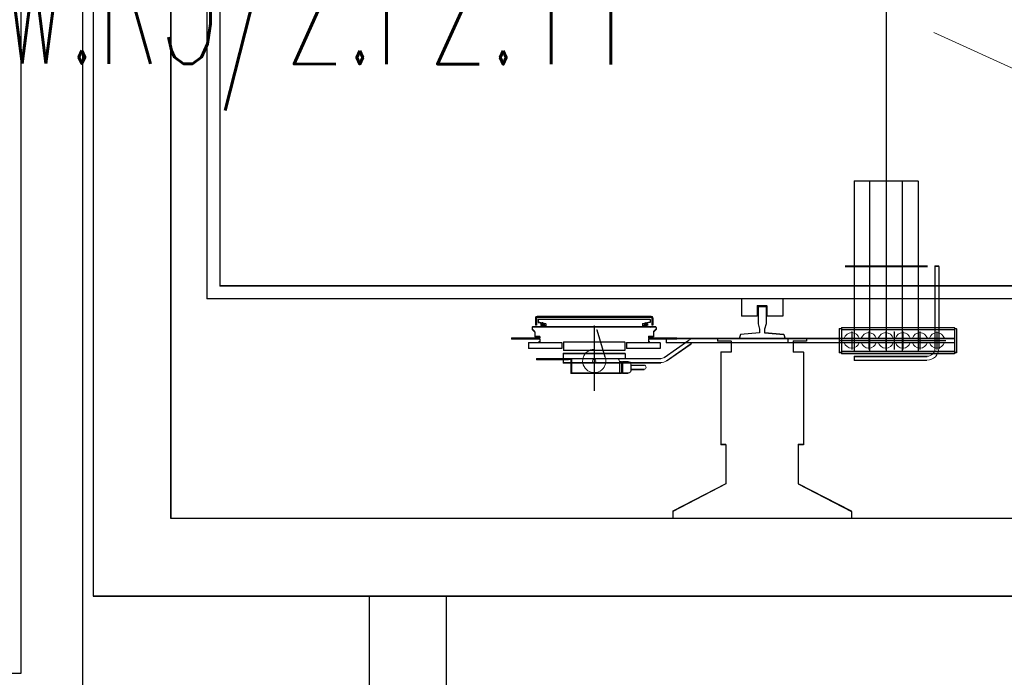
# Model space of a CAD drawing. Header units: millimetres. Extents: x -8642 to 28269, y -6609 to 3701.
# Tile 249 of 256: x 6741 to 6931, y -301 to -174. Entities that reach past the tile are written whole.
import ezdxf

# ---------------------------------------------------------------- set-up
doc = ezdxf.new("R2010")
doc.units = ezdxf.units.MM
doc.header["$LTSCALE"] = 1000
doc.header["$MEASUREMENT"] = 0
doc.linetypes.add('rzut 1 pietra$0$ArchiTECH.PC Solid Line Type', pattern=[0])
doc.linetypes.add('SUFIT_1 PIETRO$0$ArchiTECH.PC Solid Line Type', pattern=[0])
doc.layers.add('_Etap_3_opis', color=7, linetype='Continuous', lineweight=30)
doc.layers.add('IS_ARCH', color=254, linetype='Continuous', lineweight=18)
doc.layers.add('SUFIT_1 PIETRO$0$INWENTARYZACJA', color=254, linetype='Continuous')
doc.styles.add('romans1', font='simplex.shx', dxfattribs={"width": 0.8})

msp = doc.modelspace()

# ---------------------------------------------------------------- linework, layer by layer
at = {"layer": 'IS_ARCH', "linetype": 'rzut 1 pietra$0$ArchiTECH.PC Solid Line Type'}
for p, q in [((6741, -40.51), (6741, -300)), ((6753, -315), (6753, -40.51)), ((6755, -55), (6755, -285)), ((6755, -55), (6755, -285)), ((6770, -270), (6770, -70)), ((6770, -270), (6770, -70)), ((6770, -70), (6770, -270)), ((6770, -70), (6770, -270)), ((6770, -70), (6770, -270)), ((6908.5, -102.3), (6908.5, -237.7)), ((6908.5, -102.3), (6908.5, -237.7)), ((6908.5, -102.3), (6908.5, -237.7)), ((6777, -112.5), (6777, -227.5)), ((6777, -112.5), (6777, -227.5)), ((6777, -112.5), (6777, -227.5)), ((6779.5, -115), (6779.5, -225)), ((6779.5, -115), (6779.5, -225)), ((6779.5, -115), (6779.5, -225)), ((6917.73, -176.01), (7091.96, -255.32)), ((6902.32, -204.73), (6902.32, -237.67)), ((6914.7, -204.73), (6902.32, -204.73)), ((6902.32, -204.73), (6902.32, -237.67)), ((6914.7, -204.73), (6902.32, -204.73)), ((6914.7, -204.73), (6902.32, -204.73)), ((6902.32, -204.73), (6902.32, -237.67)), ((6905.32, -204.73), (6905.32, -237.67)), ((6905.32, -204.73), (6905.32, -237.67)), ((6905.32, -204.73), (6905.32, -237.67)), ((6911.6, -204.73), (6911.6, -237.67)), ((6911.6, -204.73), (6911.6, -237.67)), ((6911.6, -204.73), (6911.6, -237.67)), ((6914.7, -204.73), (6914.7, -237.67)), ((6914.7, -204.73), (6914.7, -237.67)), ((6914.7, -204.73), (6914.7, -237.67)), ((6900.56, -221.2), (6916.54, -221.2)), ((6900.56, -221.2), (6916.54, -221.2)), ((6900.56, -221.2), (6916.54, -221.2)), ((6918.73, -221.2), (6917.97, -221.2)), ((6917.97, -221.2), (6917.97, -237.17)), ((6918.73, -221.2), (6917.97, -221.2)), ((6917.97, -221.2), (6917.97, -237.17)), ((6917.97, -221.2), (6917.97, -237.17)), ((6918.73, -221.2), (6917.97, -221.2)), ((6918.73, -221.2), (6918.73, -237.13)), ((6918.73, -221.2), (6918.73, -237.13)), ((6918.73, -221.2), (6918.73, -237.13)), ((6989.5, -225), (6779.5, -225)), ((6989.5, -225), (6779.5, -225)), ((6989.5, -225), (6779.5, -225)), ((6989.5, -227.5), (6777, -227.5)), ((6989.5, -227.5), (6777, -227.5)), ((6989.5, -227.5), (6777, -227.5)), ((6880.5, -227.5), (6880.5, -230.85)), ((6880.5, -227.5), (6880.5, -230.85)), ((6880.5, -227.5), (6880.5, -230.85)), ((6888.5, -227.5), (6888.5, -230.85)), ((6888.5, -227.5), (6888.5, -230.85)), ((6888.5, -227.5), (6888.5, -230.85)), ((6885.44, -228.85), (6883.56, -228.85)), ((6883.56, -228.85), (6883.56, -230.85)), ((6885.44, -228.85), (6883.56, -228.85)), ((6883.56, -228.85), (6883.56, -230.85)), ((6883.56, -228.85), (6883.56, -230.85)), ((6885.44, -228.85), (6883.56, -228.85)), ((6883.71, -229), (6883.71, -232.34)), ((6885.29, -229), (6883.71, -229)), ((6883.71, -229), (6883.71, -232.34)), ((6885.29, -229), (6883.71, -229)), ((6885.29, -229), (6883.71, -229)), ((6883.71, -229), (6883.71, -232.34)), ((6885.29, -229), (6885.29, -232.34)), ((6885.29, -229), (6885.29, -232.34)), ((6885.29, -229), (6885.29, -232.34)), ((6885.44, -228.85), (6885.44, -230.85)), ((6885.44, -228.85), (6885.44, -230.85)), ((6885.44, -228.85), (6885.44, -230.85)), ((6840.65, -231.19), (6840.65, -232.59)), ((6840.65, -231.19), (6840.65, -232.59)), ((6840.65, -231.19), (6840.65, -232.59)), ((6840.85, -231.19), (6840.85, -232.59)), ((6840.85, -231.19), (6840.85, -232.59)), ((6840.85, -231.19), (6840.85, -232.59)), ((6863.05, -230.89), (6840.95, -230.89)), ((6863.05, -230.89), (6840.95, -230.89)), ((6863.05, -230.89), (6840.95, -230.89)), ((6862.82, -231.09), (6840.95, -231.09)), ((6862.82, -231.09), (6840.95, -231.09)), ((6862.82, -231.09), (6840.95, -231.09)), ((6841.15, -231.49), (6841.15, -232.04)), ((6862.85, -231.49), (6841.15, -231.49)), ((6841.15, -231.49), (6841.15, -232.04)), ((6862.85, -231.49), (6841.15, -231.49)), ((6862.85, -231.49), (6841.15, -231.49)), ((6841.15, -231.49), (6841.15, -232.04)), ((6841.15, -232.04), (6842.65, -232.31)), ((6841.15, -232.04), (6842.65, -232.31)), ((6841.15, -232.04), (6842.65, -232.31)), ((6842.42, -232.49), (6841.58, -232.49)), ((6842.42, -232.49), (6841.58, -232.49)), ((6842.42, -232.49), (6841.58, -232.49)), ((6842, -232.07), (6842, -232.91)), ((6842, -232.07), (6842, -232.91)), ((6842, -232.07), (6842, -232.91)), ((6842.65, -232.31), (6842.65, -232.68)), ((6842.65, -232.31), (6842.65, -232.68)), ((6842.65, -232.31), (6842.65, -232.68)), ((6862.85, -232.04), (6861.35, -232.31)), ((6862.85, -232.04), (6861.35, -232.31)), ((6862.85, -232.04), (6861.35, -232.31)), ((6861.35, -232.31), (6861.35, -232.68)), ((6861.35, -232.31), (6861.35, -232.68)), ((6861.35, -232.31), (6861.35, -232.68)), ((6862.42, -232.49), (6861.58, -232.49)), ((6862.42, -232.49), (6861.58, -232.49)), ((6862.42, -232.49), (6861.58, -232.49)), ((6862, -232.07), (6862, -232.91)), ((6862, -232.07), (6862, -232.91)), ((6862, -232.07), (6862, -232.91)), ((6863.05, -231.09), (6862.82, -231.09)), ((6863.05, -231.09), (6862.82, -231.09)), ((6863.05, -231.09), (6862.82, -231.09)), ((6862.85, -231.49), (6862.85, -232.04)), ((6862.85, -231.49), (6862.85, -232.04)), ((6862.85, -231.49), (6862.85, -232.04)), ((6863.15, -231.19), (6863.15, -232.59)), ((6863.15, -231.19), (6863.15, -232.59)), ((6863.15, -231.19), (6863.15, -232.59)), ((6863.35, -231.19), (6863.35, -232.59)), ((6863.35, -231.19), (6863.35, -232.59)), ((6863.35, -231.19), (6863.35, -232.59)), ((6883.56, -230.85), (6880.5, -230.85)), ((6883.56, -230.85), (6880.5, -230.85)), ((6883.56, -230.85), (6880.5, -230.85)), ((6883.71, -232.34), (6884.02, -233.34)), ((6883.71, -232.34), (6884.02, -233.34)), ((6883.71, -232.34), (6884.02, -233.34)), ((6885.29, -232.34), (6884.97, -233.34)), ((6885.29, -232.34), (6884.97, -233.34)), ((6885.29, -232.34), (6884.97, -233.34)), ((6888.5, -230.85), (6885.44, -230.85)), ((6888.5, -230.85), (6885.44, -230.85)), ((6888.5, -230.85), (6885.44, -230.85)), ((6840.1, -232.94), (6840, -233.04)), ((6840.1, -232.94), (6840, -233.04)), ((6840.1, -232.94), (6840, -233.04)), ((6840, -233.04), (6840, -233.39)), ((6840, -233.04), (6840, -233.39)), ((6840, -233.04), (6840, -233.39)), ((6840, -233.39), (6840.5, -233.89)), ((6840, -233.39), (6840.5, -233.89)), ((6840, -233.39), (6840.5, -233.89)), ((6863.9, -232.94), (6840.1, -232.94)), ((6863.9, -232.94), (6840.1, -232.94)), ((6863.9, -232.94), (6840.1, -232.94)), ((6840.5, -233.89), (6840.5, -234.79)), ((6840.5, -233.89), (6840.5, -234.79)), ((6840.5, -233.89), (6840.5, -234.79)), ((6840.85, -232.59), (6840.65, -232.59)), ((6840.85, -232.59), (6840.65, -232.59)), ((6840.85, -232.59), (6840.65, -232.59)), ((6842.65, -232.68), (6841.15, -232.94)), ((6842.65, -232.68), (6841.15, -232.94)), ((6842.65, -232.68), (6841.15, -232.94)), ((6852, -232.72), (6852, -245.29)), ((6852, -232.72), (6852, -245.29)), ((6852, -232.72), (6852, -245.29)), ((6852.5, -233.49), (6854.06, -238.7)), ((6852.5, -233.49), (6854.06, -238.7)), ((6852.5, -233.49), (6854.06, -238.7)), ((6861.35, -232.68), (6862.85, -232.94)), ((6861.35, -232.68), (6862.85, -232.94)), ((6861.35, -232.68), (6862.85, -232.94)), ((6863.35, -232.59), (6863.15, -232.59)), ((6863.35, -232.59), (6863.15, -232.59)), ((6863.35, -232.59), (6863.15, -232.59)), ((6864, -233.39), (6863.5, -233.89)), ((6864, -233.39), (6863.5, -233.89)), ((6864, -233.39), (6863.5, -233.89)), ((6863.5, -233.89), (6863.5, -234.79)), ((6863.5, -233.89), (6863.5, -234.79)), ((6863.5, -233.89), (6863.5, -234.79)), ((6863.9, -232.94), (6864, -233.04)), ((6863.9, -232.94), (6864, -233.04)), ((6863.9, -232.94), (6864, -233.04)), ((6864, -233.04), (6864, -233.39)), ((6864, -233.04), (6864, -233.39)), ((6864, -233.04), (6864, -233.39)), ((6880.3, -234.41), (6880.05, -235.2)), ((6880.3, -234.41), (6880.05, -235.2)), ((6880.3, -234.41), (6880.05, -235.2)), ((6884.02, -234.09), (6880.3, -234.41)), ((6884.02, -234.09), (6880.3, -234.41)), ((6884.02, -234.09), (6880.3, -234.41)), ((6884.02, -233.34), (6884.02, -234.09)), ((6884.02, -233.34), (6884.02, -234.09)), ((6884.02, -233.34), (6884.02, -234.09)), ((6884.97, -233.34), (6884.97, -234.09)), ((6884.97, -233.34), (6884.97, -234.09)), ((6884.97, -233.34), (6884.97, -234.09)), ((6884.97, -234.09), (6888.7, -234.41)), ((6884.97, -234.09), (6888.7, -234.41)), ((6884.97, -234.09), (6888.7, -234.41)), ((6888.7, -234.41), (6888.95, -235.2)), ((6888.7, -234.41), (6888.95, -235.2)), ((6888.7, -234.41), (6888.95, -235.2)), ((6899.45, -233.3), (6899.45, -237.9)), ((6899.85, -233.3), (6899.45, -233.3)), ((6899.45, -233.3), (6899.45, -237.9)), ((6899.85, -233.3), (6899.45, -233.3)), ((6899.85, -233.3), (6899.45, -233.3)), ((6899.45, -233.3), (6899.45, -237.9)), ((6921.75, -233.1), (6899.85, -233.1)), ((6899.85, -233.1), (6899.85, -236)), ((6921.75, -233.1), (6899.85, -233.1)), ((6899.85, -233.1), (6899.85, -236)), ((6899.85, -233.1), (6899.85, -236)), ((6921.75, -233.1), (6899.85, -233.1)), ((6921.75, -233.5), (6899.85, -233.5)), ((6921.75, -233.5), (6899.85, -233.5)), ((6921.75, -233.5), (6899.85, -233.5)), ((6901.85, -233.89), (6901.85, -237.28)), ((6901.85, -233.89), (6901.85, -237.28)), ((6901.85, -233.89), (6901.85, -237.28)), ((6905.15, -233.89), (6905.15, -237.28)), ((6905.15, -233.89), (6905.15, -237.28)), ((6905.15, -233.89), (6905.15, -237.28)), ((6908.45, -233.89), (6908.45, -237.28)), ((6908.45, -233.89), (6908.45, -237.28)), ((6908.45, -233.89), (6908.45, -237.28)), ((6910.1, -233.89), (6910.1, -237.28)), ((6910.1, -233.89), (6910.1, -237.28)), ((6910.1, -233.89), (6910.1, -237.28)), ((6911.75, -233.89), (6911.75, -237.28)), ((6911.75, -233.89), (6911.75, -237.28)), ((6911.75, -233.89), (6911.75, -237.28)), ((6915.05, -233.89), (6915.05, -237.28)), ((6915.05, -233.89), (6915.05, -237.28)), ((6915.05, -233.89), (6915.05, -237.28)), ((6918.35, -233.89), (6918.35, -237.28)), ((6918.35, -233.89), (6918.35, -237.28)), ((6918.35, -233.89), (6918.35, -237.28)), ((6921.75, -233.1), (6921.75, -238.1)), ((6921.75, -233.1), (6921.75, -238.1)), ((6921.75, -233.1), (6921.75, -238.1)), ((6922.15, -233.3), (6921.75, -233.3)), ((6922.15, -233.3), (6921.75, -233.3)), ((6922.15, -233.3), (6921.75, -233.3)), ((6922.15, -233.3), (6922.15, -237.9)), ((6922.15, -233.3), (6922.15, -237.9)), ((6922.15, -233.3), (6922.15, -237.9)), ((6836, -235.09), (6836, -235.29)), ((6841.5, -235.09), (6836, -235.09)), ((6836, -235.09), (6836, -235.29)), ((6841.5, -235.09), (6836, -235.09)), ((6841.5, -235.09), (6836, -235.09)), ((6836, -235.09), (6836, -235.29)), ((6841.5, -235.29), (6836, -235.29)), ((6841.5, -235.29), (6836, -235.29)), ((6841.5, -235.29), (6836, -235.29)), ((6845.75, -235.99), (6839.25, -235.99)), ((6839.25, -235.99), (6839.25, -237.09)), ((6845.75, -235.99), (6839.25, -235.99)), ((6839.25, -235.99), (6839.25, -237.09)), ((6839.25, -235.99), (6839.25, -237.09)), ((6845.75, -235.99), (6839.25, -235.99)), ((6841.5, -234.79), (6840.5, -234.79)), ((6841.5, -234.79), (6840.5, -234.79)), ((6841.5, -234.79), (6840.5, -234.79)), ((6841.5, -235.84), (6841.3, -235.84)), ((6841.3, -235.84), (6841.3, -235.99)), ((6841.5, -235.84), (6841.3, -235.84)), ((6841.3, -235.84), (6841.3, -235.99)), ((6841.3, -235.84), (6841.3, -235.99)), ((6841.5, -235.84), (6841.3, -235.84)), ((6841.5, -234.79), (6841.5, -235.09)), ((6841.5, -234.79), (6841.5, -235.09)), ((6841.5, -234.79), (6841.5, -235.09)), ((6841.5, -235.29), (6841.5, -235.84)), ((6841.5, -235.29), (6841.5, -235.84)), ((6841.5, -235.29), (6841.5, -235.84)), ((6845.75, -235.99), (6845.75, -237.09)), ((6845.75, -235.99), (6845.75, -237.09)), ((6845.75, -235.99), (6845.75, -237.09)), ((6846.05, -235.86), (6846.05, -237.46)), ((6857.95, -235.86), (6846.05, -235.86)), ((6846.05, -235.86), (6846.05, -237.46)), ((6857.95, -235.86), (6846.05, -235.86)), ((6857.95, -235.86), (6846.05, -235.86)), ((6846.05, -235.86), (6846.05, -237.46)), ((6857.95, -235.86), (6857.95, -237.46)), ((6857.95, -235.86), (6857.95, -237.46)), ((6857.95, -235.86), (6857.95, -237.46)), ((6864.75, -235.99), (6858.25, -235.99)), ((6858.25, -235.99), (6858.25, -237.09)), ((6864.75, -235.99), (6858.25, -235.99)), ((6858.25, -235.99), (6858.25, -237.09)), ((6858.25, -235.99), (6858.25, -237.09)), ((6864.75, -235.99), (6858.25, -235.99)), ((6862.5, -234.79), (6862.5, -235.09)), ((6863.5, -234.79), (6862.5, -234.79)), ((6862.5, -234.79), (6862.5, -235.09)), ((6863.5, -234.79), (6862.5, -234.79)), ((6863.5, -234.79), (6862.5, -234.79)), ((6862.5, -234.79), (6862.5, -235.09)), ((6868, -235.09), (6862.5, -235.09)), ((6868, -235.09), (6862.5, -235.09)), ((6868, -235.09), (6862.5, -235.09)), ((6862.5, -235.29), (6862.5, -235.84)), ((6868, -235.29), (6862.5, -235.29)), ((6862.5, -235.29), (6862.5, -235.84)), ((6868, -235.29), (6862.5, -235.29)), ((6868, -235.29), (6862.5, -235.29)), ((6862.5, -235.29), (6862.5, -235.84)), ((6862.7, -235.84), (6862.5, -235.84)), ((6862.7, -235.84), (6862.5, -235.84)), ((6862.7, -235.84), (6862.5, -235.84)), ((6862.7, -235.84), (6862.7, -235.99)), ((6862.7, -235.84), (6862.7, -235.99)), ((6862.7, -235.84), (6862.7, -235.99)), ((6864.75, -235.99), (6864.75, -237.09)), ((6864.75, -235.99), (6864.75, -237.09)), ((6864.75, -235.99), (6864.75, -237.09)), ((6870.3, -235.56), (6865.56, -238.88)), ((6870.3, -235.56), (6865.56, -238.88)), ((6870.3, -235.56), (6865.56, -238.88)), ((6865.9, -235.2), (6865.9, -236)), ((6921.75, -235.2), (6865.9, -235.2)), ((6865.9, -235.2), (6865.9, -236)), ((6921.75, -235.2), (6865.9, -235.2)), ((6921.75, -235.2), (6865.9, -235.2)), ((6865.9, -235.2), (6865.9, -236)), ((6921.75, -236), (6865.9, -236)), ((6921.75, -236), (6865.9, -236)), ((6921.75, -236), (6865.9, -236)), ((6870.76, -236.22), (6866.02, -239.54)), ((6870.76, -236.22), (6866.02, -239.54)), ((6870.76, -236.22), (6866.02, -239.54)), ((6868, -235.09), (6868, -235.29)), ((6868, -235.09), (6868, -235.29)), ((6868, -235.09), (6868, -235.29)), ((6875.9, -235.2), (6875.9, -235.7)), ((6875.9, -235.2), (6875.9, -235.7)), ((6875.9, -235.2), (6875.9, -235.7)), ((6878.5, -235.7), (6875.9, -235.7)), ((6878.5, -235.7), (6875.9, -235.7)), ((6878.5, -235.7), (6875.9, -235.7)), ((6878.5, -235.7), (6878.5, -237.8)), ((6878.5, -235.7), (6878.5, -237.8)), ((6878.5, -235.7), (6878.5, -237.8)), ((6889.5, -235.2), (6889.5, -236)), ((6889.5, -235.2), (6889.5, -236)), ((6889.5, -235.2), (6889.5, -236)), ((6893.1, -235.7), (6890.5, -235.7)), ((6890.5, -235.7), (6890.5, -237.8)), ((6893.1, -235.7), (6890.5, -235.7)), ((6890.5, -235.7), (6890.5, -237.8)), ((6890.5, -235.7), (6890.5, -237.8)), ((6893.1, -235.7), (6890.5, -235.7)), ((6893.1, -235.2), (6893.1, -235.7)), ((6893.1, -235.2), (6893.1, -235.7)), ((6893.1, -235.2), (6893.1, -235.7)), ((6920.1, -235.6), (6899.64, -235.6)), ((6920.1, -235.6), (6899.64, -235.6)), ((6920.1, -235.6), (6899.64, -235.6)), ((6899.85, -236), (6899.85, -238.1)), ((6899.85, -236), (6899.85, -238.1)), ((6899.85, -236), (6899.85, -238.1)), ((6845.75, -237.09), (6839.25, -237.09)), ((6845.75, -237.09), (6839.25, -237.09)), ((6845.75, -237.09), (6839.25, -237.09)), ((6846, -238.09), (6846, -239.09)), ((6858, -238.09), (6846, -238.09)), ((6846, -238.09), (6846, -239.09)), ((6858, -238.09), (6846, -238.09)), ((6858, -238.09), (6846, -238.09)), ((6846, -238.09), (6846, -239.09)), ((6857.95, -237.46), (6846.05, -237.46)), ((6857.95, -237.46), (6846.05, -237.46)), ((6857.95, -237.46), (6846.05, -237.46)), ((6858, -238.09), (6858, -239.09)), ((6858, -238.09), (6858, -239.09)), ((6858, -238.09), (6858, -239.09)), ((6864.75, -237.09), (6858.25, -237.09)), ((6864.75, -237.09), (6858.25, -237.09)), ((6864.75, -237.09), (6858.25, -237.09)), ((6876.5, -237.8), (6876.5, -255.7)), ((6878.5, -237.8), (6876.5, -237.8)), ((6876.5, -237.8), (6876.5, -255.7)), ((6878.5, -237.8), (6876.5, -237.8)), ((6878.5, -237.8), (6876.5, -237.8)), ((6876.5, -237.8), (6876.5, -255.7)), ((6892.5, -237.8), (6890.5, -237.8)), ((6892.5, -237.8), (6890.5, -237.8)), ((6892.5, -237.8), (6890.5, -237.8)), ((6892.5, -237.8), (6892.5, -255.7)), ((6892.5, -237.8), (6892.5, -255.7)), ((6892.5, -237.8), (6892.5, -255.7)), ((6899.85, -237.9), (6899.45, -237.9)), ((6899.85, -237.9), (6899.45, -237.9)), ((6899.85, -237.9), (6899.45, -237.9)), ((6921.75, -237.7), (6899.85, -237.7)), ((6921.75, -237.7), (6899.85, -237.7)), ((6921.75, -237.7), (6899.85, -237.7)), ((6921.75, -238.1), (6899.85, -238.1)), ((6921.75, -238.1), (6899.85, -238.1)), ((6921.75, -238.1), (6899.85, -238.1)), ((6914.7, -237.67), (6902.32, -237.67)), ((6914.7, -237.67), (6902.32, -237.67)), ((6914.7, -237.67), (6902.32, -237.67)), ((6914.7, -237.67), (6902.32, -237.67)), ((6914.7, -237.67), (6902.32, -237.67)), ((6914.7, -237.67), (6902.32, -237.67)), ((6922.15, -237.9), (6921.75, -237.9)), ((6922.15, -237.9), (6921.75, -237.9)), ((6922.15, -237.9), (6921.75, -237.9)), ((6847.95, -239.09), (6840.85, -239.09)), ((6840.85, -239.09), (6840.85, -239.29)), ((6847.95, -239.09), (6840.85, -239.09)), ((6840.85, -239.09), (6840.85, -239.29)), ((6840.85, -239.09), (6840.85, -239.29)), ((6847.95, -239.09), (6840.85, -239.09)), ((6847, -239.29), (6840.85, -239.29)), ((6847, -239.29), (6840.85, -239.29)), ((6847, -239.29), (6840.85, -239.29)), ((6846, -239.1), (6846, -239.9)), ((6864.87, -239.1), (6846, -239.1)), ((6846, -239.1), (6846, -239.9)), ((6864.87, -239.1), (6846, -239.1)), ((6864.87, -239.1), (6846, -239.1)), ((6846, -239.1), (6846, -239.9)), ((6864.87, -239.9), (6846, -239.9)), ((6864.87, -239.9), (6846, -239.9)), ((6864.87, -239.9), (6846, -239.9)), ((6846.5, -239.09), (6846.5, -239.29)), ((6846.5, -239.09), (6846.5, -239.29)), ((6846.5, -239.09), (6846.5, -239.29)), ((6847, -239.09), (6847, -239.29)), ((6847, -239.09), (6847, -239.29)), ((6847, -239.09), (6847, -239.29)), ((6847.5, -239.19), (6847, -239.19)), ((6847.5, -239.19), (6847, -239.19)), ((6847.5, -239.19), (6847, -239.19)), ((6847.5, -239.19), (6847.5, -241.89)), ((6847.5, -239.19), (6847.5, -241.89)), ((6847.5, -239.19), (6847.5, -241.89)), ((6847.6, -239.09), (6847.6, -241.89)), ((6847.6, -239.09), (6847.6, -241.89)), ((6847.6, -239.09), (6847.6, -241.89)), ((6858, -239.09), (6854.19, -239.09)), ((6858, -239.09), (6854.19, -239.09)), ((6858, -239.09), (6854.19, -239.09)), ((6857.3, -239.68), (6856.9, -239.68)), ((6857.3, -239.68), (6856.9, -239.68)), ((6857.3, -239.68), (6856.9, -239.68)), ((6856.9, -239.69), (6856.9, -241.89)), ((6856.9, -239.69), (6856.9, -241.89)), ((6856.9, -239.69), (6856.9, -241.89)), ((6857.3, -239.68), (6857.3, -241.91)), ((6857.3, -239.68), (6857.3, -241.91)), ((6857.3, -239.68), (6857.3, -241.91)), ((6857.5, -239.88), (6857.3, -239.88)), ((6857.5, -239.88), (6857.3, -239.88)), ((6857.5, -239.88), (6857.3, -239.88)), ((6858.6, -239.68), (6857.5, -239.68)), ((6857.5, -239.68), (6857.5, -241.91)), ((6858.6, -239.68), (6857.5, -239.68)), ((6857.5, -239.68), (6857.5, -241.91)), ((6857.5, -239.68), (6857.5, -241.91)), ((6858.6, -239.68), (6857.5, -239.68)), ((6859.1, -240.18), (6859.1, -241.41)), ((6859.1, -240.18), (6859.1, -241.41)), ((6859.1, -240.18), (6859.1, -241.41)), ((6902.32, -238.65), (6902.32, -239.43)), ((6902.32, -238.65), (6902.32, -239.43)), ((6902.32, -238.65), (6902.32, -239.43)), ((6916.47, -238.67), (6902.32, -238.67)), ((6916.47, -238.67), (6902.32, -238.67)), ((6916.47, -238.67), (6902.32, -238.67)), ((6916.43, -239.43), (6902.32, -239.43)), ((6916.43, -239.43), (6902.32, -239.43)), ((6916.43, -239.43), (6902.32, -239.43)), ((6856.9, -241.89), (6847.5, -241.89)), ((6856.9, -241.89), (6847.5, -241.89)), ((6856.9, -241.89), (6847.5, -241.89)), ((6857.3, -241.91), (6856.9, -241.91)), ((6857.3, -241.91), (6856.9, -241.91)), ((6857.3, -241.91), (6856.9, -241.91)), ((6857.5, -241.7), (6857.3, -241.7)), ((6857.5, -241.7), (6857.3, -241.7)), ((6857.5, -241.7), (6857.3, -241.7)), ((6858.6, -241.91), (6857.5, -241.91)), ((6858.6, -241.91), (6857.5, -241.91)), ((6858.6, -241.91), (6857.5, -241.91)), ((6861.64, -240.39), (6859.1, -240.39)), ((6861.64, -240.39), (6859.1, -240.39)), ((6861.64, -240.39), (6859.1, -240.39)), ((6861.64, -241.19), (6859.1, -241.19)), ((6861.64, -241.19), (6859.1, -241.19)), ((6861.64, -241.19), (6859.1, -241.19)), ((6877.5, -255.7), (6876.5, -255.7)), ((6877.5, -255.7), (6876.5, -255.7)), ((6877.5, -255.7), (6876.5, -255.7)), ((6877.5, -255.7), (6877.5, -263.3)), ((6877.5, -255.7), (6877.5, -263.3)), ((6877.5, -255.7), (6877.5, -263.3)), ((6891.5, -255.7), (6891.5, -263.3)), ((6892.5, -255.7), (6891.5, -255.7)), ((6891.5, -255.7), (6891.5, -263.3)), ((6892.5, -255.7), (6891.5, -255.7)), ((6892.5, -255.7), (6891.5, -255.7)), ((6891.5, -255.7), (6891.5, -263.3)), ((6877.5, -263.3), (6867.2, -268.6)), ((6877.5, -263.3), (6867.2, -268.6)), ((6877.5, -263.3), (6867.2, -268.6)), ((6891.5, -263.3), (6901.8, -268.6)), ((6891.5, -263.3), (6901.8, -268.6)), ((6891.5, -263.3), (6901.8, -268.6)), ((6867.2, -268.6), (6867.2, -270)), ((6867.2, -268.6), (6867.2, -270)), ((6867.2, -268.6), (6867.2, -270)), ((6901.8, -268.6), (6901.8, -270)), ((6901.8, -268.6), (6901.8, -270)), ((6901.8, -268.6), (6901.8, -270)), ((7010, -270), (6770, -270)), ((7010, -270), (6770, -270)), ((7010, -270), (6770, -270)), ((7010, -270), (6770, -270)), ((7010, -270), (6770, -270)), ((6901.8, -270), (6867.2, -270)), ((6901.8, -270), (6867.2, -270)), ((6901.8, -270), (6867.2, -270)), ((6755, -285), (7025, -285)), ((6755, -285), (7025, -285)), ((6823.4, -285), (6808.4, -285)), ((6808.4, -285), (6808.4, -315)), ((6823.4, -315), (6823.4, -285)), ((6741, -300), (6640, -300))]:
    msp.add_line(p, q, dxfattribs=at)
for centre, radius in [((6842, -232.49), 0.3), ((6862, -232.49), 0.3), ((6852, -239.59), 0.34)]:
    msp.add_circle(centre, radius, dxfattribs=at)
for centre, radius, start, end in [((6840.95, -231.19), 0.3, 90, 180), ((6840.95, -231.19), 0.3, 90, 180), ((6840.95, -231.19), 0.1, 90, 180), ((6840.95, -231.19), 0.1, 90, 180), ((6863.05, -231.19), 0.3, 0, 90), ((6863.05, -231.19), 0.3, 0, 90), ((6863.05, -231.19), 0.1, 0, 90), ((6863.05, -231.19), 0.1, 0, 90), ((6901.85, -235.6), 1.5, 15.466, 164.534), ((6905.15, -235.6), 1.5, 15.466, 164.534), ((6908.45, -235.6), 1.5, 15.466, 164.534), ((6911.75, -235.6), 1.5, 15.466, 164.534), ((6915.05, -235.6), 1.5, 15.466, 164.534), ((6918.35, -235.6), 1.5, 15.466, 164.534), ((6871.45, -237.2), 2, 90, 125), ((6871.45, -237.2), 1.2, 90, 125), ((6901.85, -235.6), 1.5, 195.466, 344.534), ((6905.15, -235.6), 1.5, 195.466, 344.534), ((6908.45, -235.6), 1.5, 195.466, 344.534), ((6911.75, -235.6), 1.5, 195.466, 344.534), ((6915.05, -235.6), 1.5, 195.466, 344.534), ((6918.35, -235.6), 1.5, 195.466, 344.534), ((6852, -239.59), 2.25, 90, 23.4577), ((6916.43, -237.13), 2.3, 270, 0), ((6916.47, -237.17), 1.5, 270, 0), ((6856.3, -239.69), 0.6, 0, 90), ((6858.6, -240.18), 0.5, 0, 90), ((6864.87, -237.9), 1.2, 270, 305), ((6864.87, -237.9), 2, 270, 305), ((6858.6, -241.41), 0.5, 270, 0), ((6861.64, -240.79), 0.4, 270, 90)]:
    msp.add_arc(centre, radius, start, end, dxfattribs=at)
at = {"layer": 'SUFIT_1 PIETRO$0$INWENTARYZACJA', "linetype": 'SUFIT_1 PIETRO$0$ArchiTECH.PC Solid Line Type'}
for p, q in [((6741, -40.6), (6741, -300.08)), ((6753, -315.08), (6753, -40.6)), ((6755, -55.08), (6755, -285.08)), ((6755, -55.08), (6755, -285.08)), ((6770, -270.08), (6770, -70.08)), ((6770, -270.08), (6770, -70.08)), ((6770, -70.08), (6770, -270.08)), ((6770, -70.08), (6770, -270.08)), ((6770, -70.08), (6770, -270.08)), ((6908.5, -102.38), (6908.5, -237.78)), ((6908.5, -102.38), (6908.5, -237.78)), ((6908.5, -102.38), (6908.5, -237.78)), ((6777, -112.58), (6777, -227.58)), ((6777, -112.58), (6777, -227.58)), ((6777, -112.58), (6777, -227.58)), ((6779.5, -115.08), (6779.5, -225.08)), ((6779.5, -115.08), (6779.5, -225.08)), ((6779.5, -115.08), (6779.5, -225.08)), ((6902.32, -204.81), (6902.32, -237.75)), ((6914.7, -204.81), (6902.32, -204.81)), ((6914.7, -204.81), (6902.32, -204.81)), ((6902.32, -204.81), (6902.32, -237.75)), ((6914.7, -204.81), (6902.32, -204.81)), ((6902.32, -204.81), (6902.32, -237.75)), ((6905.32, -204.81), (6905.32, -237.75)), ((6905.32, -204.81), (6905.32, -237.75)), ((6905.32, -204.81), (6905.32, -237.75)), ((6911.6, -204.81), (6911.6, -237.75)), ((6911.6, -204.81), (6911.6, -237.75)), ((6911.6, -204.81), (6911.6, -237.75)), ((6914.7, -204.81), (6914.7, -237.75)), ((6914.7, -204.81), (6914.7, -237.75)), ((6914.7, -204.81), (6914.7, -237.75)), ((6900.56, -221.28), (6916.54, -221.28)), ((6900.56, -221.28), (6916.54, -221.28)), ((6900.56, -221.28), (6916.54, -221.28)), ((6918.73, -221.28), (6917.97, -221.28)), ((6917.97, -221.28), (6917.97, -237.25)), ((6917.97, -221.28), (6917.97, -237.25)), ((6918.73, -221.28), (6917.97, -221.28)), ((6917.97, -221.28), (6917.97, -237.25)), ((6918.73, -221.28), (6917.97, -221.28)), ((6918.73, -221.28), (6918.73, -237.21)), ((6918.73, -221.28), (6918.73, -237.21)), ((6918.73, -221.28), (6918.73, -237.21)), ((6989.5, -225.08), (6779.5, -225.08)), ((6989.5, -225.08), (6779.5, -225.08)), ((6989.5, -225.08), (6779.5, -225.08)), ((6989.5, -227.58), (6777, -227.58)), ((6989.5, -227.58), (6777, -227.58)), ((6989.5, -227.58), (6777, -227.58)), ((6880.5, -227.58), (6880.5, -230.93)), ((6880.5, -227.58), (6880.5, -230.93)), ((6880.5, -227.58), (6880.5, -230.93)), ((6888.5, -227.58), (6888.5, -230.93)), ((6888.5, -227.58), (6888.5, -230.93)), ((6888.5, -227.58), (6888.5, -230.93)), ((6885.44, -228.93), (6883.56, -228.93)), ((6883.56, -228.93), (6883.56, -230.93)), ((6883.56, -228.93), (6883.56, -230.93)), ((6885.44, -228.93), (6883.56, -228.93)), ((6883.56, -228.93), (6883.56, -230.93)), ((6885.44, -228.93), (6883.56, -228.93)), ((6883.71, -229.08), (6883.71, -232.42)), ((6885.29, -229.08), (6883.71, -229.08)), ((6885.29, -229.08), (6883.71, -229.08)), ((6883.71, -229.08), (6883.71, -232.42)), ((6885.29, -229.08), (6883.71, -229.08)), ((6883.71, -229.08), (6883.71, -232.42)), ((6885.29, -229.08), (6885.29, -232.42)), ((6885.29, -229.08), (6885.29, -232.42)), ((6885.29, -229.08), (6885.29, -232.42)), ((6885.44, -228.93), (6885.44, -230.93)), ((6885.44, -228.93), (6885.44, -230.93)), ((6885.44, -228.93), (6885.44, -230.93)), ((6840.65, -231.28), (6840.65, -232.68)), ((6840.65, -231.28), (6840.65, -232.68)), ((6840.65, -231.28), (6840.65, -232.68)), ((6840.85, -231.28), (6840.85, -232.68)), ((6840.85, -231.28), (6840.85, -232.68)), ((6840.85, -231.28), (6840.85, -232.68)), ((6863.05, -230.98), (6840.95, -230.98)), ((6863.05, -230.98), (6840.95, -230.98)), ((6863.05, -230.98), (6840.95, -230.98)), ((6862.82, -231.18), (6840.95, -231.18)), ((6862.82, -231.18), (6840.95, -231.18)), ((6862.82, -231.18), (6840.95, -231.18)), ((6841.15, -231.58), (6841.15, -232.13)), ((6862.85, -231.58), (6841.15, -231.58)), ((6862.85, -231.58), (6841.15, -231.58)), ((6841.15, -231.58), (6841.15, -232.13)), ((6862.85, -231.58), (6841.15, -231.58)), ((6841.15, -231.58), (6841.15, -232.13)), ((6841.15, -232.13), (6842.65, -232.39)), ((6841.15, -232.13), (6842.65, -232.39)), ((6841.15, -232.13), (6842.65, -232.39)), ((6842, -232.16), (6842, -233)), ((6842, -232.16), (6842, -233)), ((6842, -232.16), (6842, -233)), ((6842.65, -232.39), (6842.65, -232.76)), ((6842.65, -232.39), (6842.65, -232.76)), ((6842.65, -232.39), (6842.65, -232.76)), ((6862.85, -232.13), (6861.35, -232.39)), ((6862.85, -232.13), (6861.35, -232.39)), ((6862.85, -232.13), (6861.35, -232.39)), ((6861.35, -232.39), (6861.35, -232.76)), ((6861.35, -232.39), (6861.35, -232.76)), ((6861.35, -232.39), (6861.35, -232.76)), ((6862, -232.16), (6862, -233)), ((6862, -232.16), (6862, -233)), ((6862, -232.16), (6862, -233)), ((6863.05, -231.18), (6862.82, -231.18)), ((6863.05, -231.18), (6862.82, -231.18)), ((6863.05, -231.18), (6862.82, -231.18)), ((6862.85, -231.58), (6862.85, -232.13)), ((6862.85, -231.58), (6862.85, -232.13)), ((6862.85, -231.58), (6862.85, -232.13)), ((6863.15, -231.28), (6863.15, -232.68)), ((6863.15, -231.28), (6863.15, -232.68)), ((6863.15, -231.28), (6863.15, -232.68)), ((6863.35, -231.28), (6863.35, -232.68)), ((6863.35, -231.28), (6863.35, -232.68)), ((6863.35, -231.28), (6863.35, -232.68)), ((6883.56, -230.93), (6880.5, -230.93)), ((6883.56, -230.93), (6880.5, -230.93)), ((6883.56, -230.93), (6880.5, -230.93)), ((6883.71, -232.42), (6884.02, -233.42)), ((6883.71, -232.42), (6884.02, -233.42)), ((6883.71, -232.42), (6884.02, -233.42)), ((6885.29, -232.42), (6884.97, -233.42)), ((6885.29, -232.42), (6884.97, -233.42)), ((6885.29, -232.42), (6884.97, -233.42)), ((6888.5, -230.93), (6885.44, -230.93)), ((6888.5, -230.93), (6885.44, -230.93)), ((6888.5, -230.93), (6885.44, -230.93)), ((6840.1, -233.03), (6840, -233.13)), ((6840.1, -233.03), (6840, -233.13)), ((6840.1, -233.03), (6840, -233.13)), ((6840, -233.13), (6840, -233.48)), ((6840, -233.13), (6840, -233.48)), ((6840, -233.13), (6840, -233.48)), ((6840, -233.48), (6840.5, -233.98)), ((6840, -233.48), (6840.5, -233.98)), ((6840, -233.48), (6840.5, -233.98)), ((6863.9, -233.03), (6840.1, -233.03)), ((6863.9, -233.03), (6840.1, -233.03)), ((6863.9, -233.03), (6840.1, -233.03)), ((6840.5, -233.98), (6840.5, -234.88)), ((6840.5, -233.98), (6840.5, -234.88)), ((6840.5, -233.98), (6840.5, -234.88)), ((6840.85, -232.68), (6840.65, -232.68)), ((6840.85, -232.68), (6840.65, -232.68)), ((6840.85, -232.68), (6840.65, -232.68)), ((6842.65, -232.76), (6841.15, -233.03)), ((6842.65, -232.76), (6841.15, -233.03)), ((6842.65, -232.76), (6841.15, -233.03)), ((6842.42, -232.58), (6841.58, -232.58)), ((6842.42, -232.58), (6841.58, -232.58)), ((6842.42, -232.58), (6841.58, -232.58)), ((6852, -232.8), (6852, -245.37)), ((6852, -232.8), (6852, -245.37)), ((6852, -232.8), (6852, -245.37)), ((6852.5, -233.58), (6854.06, -238.78)), ((6852.5, -233.58), (6854.06, -238.78)), ((6852.5, -233.58), (6854.06, -238.78)), ((6861.35, -232.76), (6862.85, -233.03)), ((6861.35, -232.76), (6862.85, -233.03)), ((6861.35, -232.76), (6862.85, -233.03)), ((6862.42, -232.58), (6861.58, -232.58)), ((6862.42, -232.58), (6861.58, -232.58)), ((6862.42, -232.58), (6861.58, -232.58)), ((6863.35, -232.68), (6863.15, -232.68)), ((6863.35, -232.68), (6863.15, -232.68)), ((6863.35, -232.68), (6863.15, -232.68)), ((6864, -233.48), (6863.5, -233.98)), ((6864, -233.48), (6863.5, -233.98)), ((6864, -233.48), (6863.5, -233.98)), ((6863.5, -233.98), (6863.5, -234.88)), ((6863.5, -233.98), (6863.5, -234.88)), ((6863.5, -233.98), (6863.5, -234.88)), ((6863.9, -233.03), (6864, -233.13)), ((6863.9, -233.03), (6864, -233.13)), ((6863.9, -233.03), (6864, -233.13)), ((6864, -233.13), (6864, -233.48)), ((6864, -233.13), (6864, -233.48)), ((6864, -233.13), (6864, -233.48)), ((6884.02, -234.17), (6880.3, -234.49)), ((6884.02, -234.17), (6880.3, -234.49)), ((6884.02, -234.17), (6880.3, -234.49)), ((6884.02, -233.42), (6884.02, -234.17)), ((6884.02, -233.42), (6884.02, -234.17)), ((6884.02, -233.42), (6884.02, -234.17)), ((6884.97, -233.42), (6884.97, -234.17)), ((6884.97, -233.42), (6884.97, -234.17)), ((6884.97, -233.42), (6884.97, -234.17)), ((6884.97, -234.17), (6888.7, -234.49)), ((6884.97, -234.17), (6888.7, -234.49)), ((6884.97, -234.17), (6888.7, -234.49)), ((6899.45, -233.38), (6899.45, -237.98)), ((6899.85, -233.38), (6899.45, -233.38)), ((6899.85, -233.38), (6899.45, -233.38)), ((6899.45, -233.38), (6899.45, -237.98)), ((6899.85, -233.38), (6899.45, -233.38)), ((6899.45, -233.38), (6899.45, -237.98)), ((6921.75, -233.18), (6899.85, -233.18)), ((6899.85, -233.18), (6899.85, -236.08)), ((6899.85, -233.18), (6899.85, -236.08)), ((6921.75, -233.18), (6899.85, -233.18)), ((6899.85, -233.18), (6899.85, -236.08)), ((6921.75, -233.18), (6899.85, -233.18)), ((6921.75, -233.58), (6899.85, -233.58)), ((6921.75, -233.58), (6899.85, -233.58)), ((6921.75, -233.58), (6899.85, -233.58)), ((6901.85, -233.97), (6901.85, -237.36)), ((6901.85, -233.97), (6901.85, -237.36)), ((6901.85, -233.97), (6901.85, -237.36)), ((6905.15, -233.97), (6905.15, -237.36)), ((6905.15, -233.97), (6905.15, -237.36)), ((6905.15, -233.97), (6905.15, -237.36)), ((6908.45, -233.97), (6908.45, -237.36)), ((6908.45, -233.97), (6908.45, -237.36)), ((6908.45, -233.97), (6908.45, -237.36)), ((6910.1, -233.97), (6910.1, -237.36)), ((6910.1, -233.97), (6910.1, -237.36)), ((6910.1, -233.97), (6910.1, -237.36)), ((6911.75, -233.97), (6911.75, -237.36)), ((6911.75, -233.97), (6911.75, -237.36)), ((6911.75, -233.97), (6911.75, -237.36)), ((6915.05, -233.97), (6915.05, -237.36)), ((6915.05, -233.97), (6915.05, -237.36)), ((6915.05, -233.97), (6915.05, -237.36)), ((6918.35, -233.97), (6918.35, -237.36)), ((6918.35, -233.97), (6918.35, -237.36)), ((6918.35, -233.97), (6918.35, -237.36)), ((6921.75, -233.18), (6921.75, -238.18)), ((6921.75, -233.18), (6921.75, -238.18)), ((6921.75, -233.18), (6921.75, -238.18)), ((6922.15, -233.38), (6921.75, -233.38)), ((6922.15, -233.38), (6921.75, -233.38)), ((6922.15, -233.38), (6921.75, -233.38)), ((6922.15, -233.38), (6922.15, -237.98)), ((6922.15, -233.38), (6922.15, -237.98)), ((6922.15, -233.38), (6922.15, -237.98)), ((6836, -235.18), (6836, -235.38)), ((6841.5, -235.18), (6836, -235.18)), ((6841.5, -235.18), (6836, -235.18)), ((6836, -235.18), (6836, -235.38)), ((6841.5, -235.18), (6836, -235.18)), ((6836, -235.18), (6836, -235.38)), ((6841.5, -235.38), (6836, -235.38)), ((6841.5, -235.38), (6836, -235.38)), ((6841.5, -235.38), (6836, -235.38)), ((6845.75, -236.08), (6839.25, -236.08)), ((6839.25, -236.08), (6839.25, -237.18)), ((6839.25, -236.08), (6839.25, -237.18)), ((6845.75, -236.08), (6839.25, -236.08)), ((6839.25, -236.08), (6839.25, -237.18)), ((6845.75, -236.08), (6839.25, -236.08)), ((6841.5, -234.88), (6840.5, -234.88)), ((6841.5, -234.88), (6840.5, -234.88)), ((6841.5, -234.88), (6840.5, -234.88)), ((6841.5, -235.93), (6841.3, -235.93)), ((6841.3, -235.93), (6841.3, -236.08)), ((6841.3, -235.93), (6841.3, -236.08)), ((6841.5, -235.93), (6841.3, -235.93)), ((6841.3, -235.93), (6841.3, -236.08)), ((6841.5, -235.93), (6841.3, -235.93)), ((6841.5, -234.88), (6841.5, -235.18)), ((6841.5, -234.88), (6841.5, -235.18)), ((6841.5, -234.88), (6841.5, -235.18)), ((6841.5, -235.38), (6841.5, -235.93)), ((6841.5, -235.38), (6841.5, -235.93)), ((6841.5, -235.38), (6841.5, -235.93)), ((6845.75, -236.08), (6845.75, -237.18)), ((6845.75, -236.08), (6845.75, -237.18)), ((6845.75, -236.08), (6845.75, -237.18)), ((6846.05, -235.95), (6846.05, -237.55)), ((6857.95, -235.95), (6846.05, -235.95)), ((6857.95, -235.95), (6846.05, -235.95)), ((6846.05, -235.95), (6846.05, -237.55)), ((6857.95, -235.95), (6846.05, -235.95)), ((6846.05, -235.95), (6846.05, -237.55)), ((6857.95, -235.95), (6857.95, -237.55)), ((6857.95, -235.95), (6857.95, -237.55)), ((6857.95, -235.95), (6857.95, -237.55)), ((6864.75, -236.08), (6858.25, -236.08)), ((6858.25, -236.08), (6858.25, -237.18)), ((6858.25, -236.08), (6858.25, -237.18)), ((6864.75, -236.08), (6858.25, -236.08)), ((6858.25, -236.08), (6858.25, -237.18)), ((6864.75, -236.08), (6858.25, -236.08)), ((6862.5, -234.88), (6862.5, -235.18)), ((6863.5, -234.88), (6862.5, -234.88)), ((6863.5, -234.88), (6862.5, -234.88)), ((6862.5, -234.88), (6862.5, -235.18)), ((6863.5, -234.88), (6862.5, -234.88)), ((6862.5, -234.88), (6862.5, -235.18)), ((6868, -235.18), (6862.5, -235.18)), ((6868, -235.18), (6862.5, -235.18)), ((6868, -235.18), (6862.5, -235.18)), ((6862.5, -235.38), (6862.5, -235.93)), ((6868, -235.38), (6862.5, -235.38)), ((6868, -235.38), (6862.5, -235.38)), ((6862.5, -235.38), (6862.5, -235.93)), ((6868, -235.38), (6862.5, -235.38)), ((6862.5, -235.38), (6862.5, -235.93)), ((6862.7, -235.93), (6862.5, -235.93)), ((6862.7, -235.93), (6862.5, -235.93)), ((6862.7, -235.93), (6862.5, -235.93)), ((6862.7, -235.93), (6862.7, -236.08)), ((6862.7, -235.93), (6862.7, -236.08)), ((6862.7, -235.93), (6862.7, -236.08)), ((6864.75, -236.08), (6864.75, -237.18)), ((6864.75, -236.08), (6864.75, -237.18)), ((6864.75, -236.08), (6864.75, -237.18)), ((6870.3, -235.65), (6865.56, -238.97)), ((6870.3, -235.65), (6865.56, -238.97)), ((6870.3, -235.65), (6865.56, -238.97)), ((6865.9, -235.28), (6865.9, -236.08)), ((6921.75, -235.28), (6865.9, -235.28)), ((6921.75, -235.28), (6865.9, -235.28)), ((6865.9, -235.28), (6865.9, -236.08)), ((6921.75, -235.28), (6865.9, -235.28)), ((6865.9, -235.28), (6865.9, -236.08)), ((6921.75, -236.08), (6865.9, -236.08)), ((6921.75, -236.08), (6865.9, -236.08)), ((6921.75, -236.08), (6865.9, -236.08)), ((6870.76, -236.3), (6866.02, -239.62)), ((6870.76, -236.3), (6866.02, -239.62)), ((6870.76, -236.3), (6866.02, -239.62)), ((6868, -235.18), (6868, -235.38)), ((6868, -235.18), (6868, -235.38)), ((6868, -235.18), (6868, -235.38)), ((6875.9, -235.28), (6875.9, -235.78)), ((6875.9, -235.28), (6875.9, -235.78)), ((6875.9, -235.28), (6875.9, -235.78)), ((6878.5, -235.78), (6875.9, -235.78)), ((6878.5, -235.78), (6875.9, -235.78)), ((6878.5, -235.78), (6875.9, -235.78)), ((6878.5, -235.78), (6878.5, -237.88)), ((6878.5, -235.78), (6878.5, -237.88)), ((6878.5, -235.78), (6878.5, -237.88)), ((6880.3, -234.49), (6880.05, -235.28)), ((6880.3, -234.49), (6880.05, -235.28)), ((6880.3, -234.49), (6880.05, -235.28)), ((6888.7, -234.49), (6888.95, -235.28)), ((6888.7, -234.49), (6888.95, -235.28)), ((6888.7, -234.49), (6888.95, -235.28)), ((6889.5, -235.28), (6889.5, -236.08)), ((6889.5, -235.28), (6889.5, -236.08)), ((6889.5, -235.28), (6889.5, -236.08)), ((6893.1, -235.78), (6890.5, -235.78)), ((6890.5, -235.78), (6890.5, -237.88)), ((6890.5, -235.78), (6890.5, -237.88)), ((6893.1, -235.78), (6890.5, -235.78)), ((6890.5, -235.78), (6890.5, -237.88)), ((6893.1, -235.78), (6890.5, -235.78)), ((6893.1, -235.28), (6893.1, -235.78)), ((6893.1, -235.28), (6893.1, -235.78)), ((6893.1, -235.28), (6893.1, -235.78)), ((6920.1, -235.68), (6899.64, -235.68)), ((6920.1, -235.68), (6899.64, -235.68)), ((6920.1, -235.68), (6899.64, -235.68)), ((6899.85, -236.08), (6899.85, -238.18)), ((6899.85, -236.08), (6899.85, -238.18)), ((6899.85, -236.08), (6899.85, -238.18)), ((6845.75, -237.18), (6839.25, -237.18)), ((6845.75, -237.18), (6839.25, -237.18)), ((6845.75, -237.18), (6839.25, -237.18)), ((6846, -238.18), (6846, -239.18)), ((6858, -238.18), (6846, -238.18)), ((6858, -238.18), (6846, -238.18)), ((6846, -238.18), (6846, -239.18)), ((6858, -238.18), (6846, -238.18)), ((6846, -238.18), (6846, -239.18)), ((6857.95, -237.55), (6846.05, -237.55)), ((6857.95, -237.55), (6846.05, -237.55)), ((6857.95, -237.55), (6846.05, -237.55)), ((6858, -238.18), (6858, -239.18)), ((6858, -238.18), (6858, -239.18)), ((6858, -238.18), (6858, -239.18)), ((6864.75, -237.18), (6858.25, -237.18)), ((6864.75, -237.18), (6858.25, -237.18)), ((6864.75, -237.18), (6858.25, -237.18)), ((6876.5, -237.88), (6876.5, -255.78)), ((6878.5, -237.88), (6876.5, -237.88)), ((6878.5, -237.88), (6876.5, -237.88)), ((6876.5, -237.88), (6876.5, -255.78)), ((6878.5, -237.88), (6876.5, -237.88)), ((6876.5, -237.88), (6876.5, -255.78)), ((6892.5, -237.88), (6890.5, -237.88)), ((6892.5, -237.88), (6890.5, -237.88)), ((6892.5, -237.88), (6890.5, -237.88)), ((6892.5, -237.88), (6892.5, -255.78)), ((6892.5, -237.88), (6892.5, -255.78)), ((6892.5, -237.88), (6892.5, -255.78)), ((6899.85, -237.98), (6899.45, -237.98)), ((6899.85, -237.98), (6899.45, -237.98)), ((6899.85, -237.98), (6899.45, -237.98)), ((6921.75, -237.78), (6899.85, -237.78)), ((6921.75, -237.78), (6899.85, -237.78)), ((6921.75, -237.78), (6899.85, -237.78)), ((6921.75, -238.18), (6899.85, -238.18)), ((6921.75, -238.18), (6899.85, -238.18)), ((6921.75, -238.18), (6899.85, -238.18)), ((6914.7, -237.75), (6902.32, -237.75)), ((6914.7, -237.75), (6902.32, -237.75)), ((6914.7, -237.75), (6902.32, -237.75)), ((6914.7, -237.75), (6902.32, -237.75)), ((6914.7, -237.75), (6902.32, -237.75)), ((6914.7, -237.75), (6902.32, -237.75)), ((6922.15, -237.98), (6921.75, -237.98)), ((6922.15, -237.98), (6921.75, -237.98)), ((6922.15, -237.98), (6921.75, -237.98)), ((6847.95, -239.18), (6840.85, -239.18)), ((6840.85, -239.18), (6840.85, -239.38)), ((6840.85, -239.18), (6840.85, -239.38)), ((6847.95, -239.18), (6840.85, -239.18)), ((6840.85, -239.18), (6840.85, -239.38)), ((6847.95, -239.18), (6840.85, -239.18)), ((6847, -239.38), (6840.85, -239.38)), ((6847, -239.38), (6840.85, -239.38)), ((6847, -239.38), (6840.85, -239.38)), ((6846, -239.18), (6846, -239.98)), ((6864.87, -239.18), (6846, -239.18)), ((6864.87, -239.18), (6846, -239.18)), ((6846, -239.18), (6846, -239.98)), ((6864.87, -239.18), (6846, -239.18)), ((6846, -239.18), (6846, -239.98)), ((6864.87, -239.98), (6846, -239.98)), ((6864.87, -239.98), (6846, -239.98)), ((6864.87, -239.98), (6846, -239.98)), ((6846.5, -239.18), (6846.5, -239.38)), ((6846.5, -239.18), (6846.5, -239.38)), ((6846.5, -239.18), (6846.5, -239.38)), ((6847, -239.18), (6847, -239.38)), ((6847, -239.18), (6847, -239.38)), ((6847, -239.18), (6847, -239.38)), ((6847.5, -239.28), (6847, -239.28)), ((6847.5, -239.28), (6847, -239.28)), ((6847.5, -239.28), (6847, -239.28)), ((6847.5, -239.28), (6847.5, -241.98)), ((6847.5, -239.28), (6847.5, -241.98)), ((6847.5, -239.28), (6847.5, -241.98)), ((6847.6, -239.18), (6847.6, -241.98)), ((6847.6, -239.18), (6847.6, -241.98)), ((6847.6, -239.18), (6847.6, -241.98)), ((6858, -239.18), (6854.19, -239.18)), ((6858, -239.18), (6854.19, -239.18)), ((6858, -239.18), (6854.19, -239.18)), ((6857.3, -239.76), (6856.9, -239.76)), ((6857.3, -239.76), (6856.9, -239.76)), ((6857.3, -239.76), (6856.9, -239.76)), ((6856.9, -239.78), (6856.9, -241.98)), ((6856.9, -239.78), (6856.9, -241.98)), ((6856.9, -239.78), (6856.9, -241.98)), ((6857.3, -239.76), (6857.3, -241.99)), ((6857.3, -239.76), (6857.3, -241.99)), ((6857.3, -239.76), (6857.3, -241.99)), ((6857.5, -239.97), (6857.3, -239.97)), ((6857.5, -239.97), (6857.3, -239.97)), ((6857.5, -239.97), (6857.3, -239.97)), ((6858.6, -239.76), (6857.5, -239.76)), ((6857.5, -239.76), (6857.5, -241.99)), ((6857.5, -239.76), (6857.5, -241.99)), ((6858.6, -239.76), (6857.5, -239.76)), ((6857.5, -239.76), (6857.5, -241.99)), ((6858.6, -239.76), (6857.5, -239.76)), ((6902.32, -238.73), (6902.32, -239.51)), ((6902.32, -238.73), (6902.32, -239.51)), ((6902.32, -238.73), (6902.32, -239.51)), ((6916.47, -238.75), (6902.32, -238.75)), ((6916.47, -238.75), (6902.32, -238.75)), ((6916.47, -238.75), (6902.32, -238.75)), ((6916.43, -239.51), (6902.32, -239.51)), ((6916.43, -239.51), (6902.32, -239.51)), ((6916.43, -239.51), (6902.32, -239.51)), ((6856.9, -241.98), (6847.5, -241.98)), ((6856.9, -241.98), (6847.5, -241.98)), ((6856.9, -241.98), (6847.5, -241.98)), ((6857.3, -241.99), (6856.9, -241.99)), ((6857.3, -241.99), (6856.9, -241.99)), ((6857.3, -241.99), (6856.9, -241.99)), ((6857.5, -241.79), (6857.3, -241.79)), ((6857.5, -241.79), (6857.3, -241.79)), ((6857.5, -241.79), (6857.3, -241.79)), ((6858.6, -241.99), (6857.5, -241.99)), ((6858.6, -241.99), (6857.5, -241.99)), ((6858.6, -241.99), (6857.5, -241.99)), ((6859.1, -240.26), (6859.1, -241.49)), ((6859.1, -240.26), (6859.1, -241.49)), ((6859.1, -240.26), (6859.1, -241.49)), ((6861.64, -240.48), (6859.1, -240.48)), ((6861.64, -240.48), (6859.1, -240.48)), ((6861.64, -240.48), (6859.1, -240.48)), ((6861.64, -241.28), (6859.1, -241.28)), ((6861.64, -241.28), (6859.1, -241.28)), ((6861.64, -241.28), (6859.1, -241.28)), ((6877.5, -255.78), (6876.5, -255.78)), ((6877.5, -255.78), (6876.5, -255.78)), ((6877.5, -255.78), (6876.5, -255.78)), ((6877.5, -255.78), (6877.5, -263.38)), ((6877.5, -255.78), (6877.5, -263.38)), ((6877.5, -255.78), (6877.5, -263.38)), ((6891.5, -255.78), (6891.5, -263.38)), ((6892.5, -255.78), (6891.5, -255.78)), ((6892.5, -255.78), (6891.5, -255.78)), ((6891.5, -255.78), (6891.5, -263.38)), ((6892.5, -255.78), (6891.5, -255.78)), ((6891.5, -255.78), (6891.5, -263.38)), ((6877.5, -263.38), (6867.2, -268.68)), ((6877.5, -263.38), (6867.2, -268.68)), ((6877.5, -263.38), (6867.2, -268.68)), ((6891.5, -263.38), (6901.8, -268.68)), ((6891.5, -263.38), (6901.8, -268.68)), ((6891.5, -263.38), (6901.8, -268.68)), ((6867.2, -268.68), (6867.2, -270.08)), ((6867.2, -268.68), (6867.2, -270.08)), ((6867.2, -268.68), (6867.2, -270.08)), ((6901.8, -268.68), (6901.8, -270.08)), ((6901.8, -268.68), (6901.8, -270.08)), ((6901.8, -268.68), (6901.8, -270.08)), ((7010, -270.08), (6770, -270.08)), ((7010, -270.08), (6770, -270.08)), ((7010, -270.08), (6770, -270.08)), ((7010, -270.08), (6770, -270.08)), ((7010, -270.08), (6770, -270.08)), ((6901.8, -270.08), (6867.2, -270.08)), ((6901.8, -270.08), (6867.2, -270.08)), ((6901.8, -270.08), (6867.2, -270.08)), ((6755, -285.08), (7025, -285.08)), ((6755, -285.08), (7025, -285.08)), ((6823.4, -285.08), (6808.4, -285.08)), ((6808.4, -285.08), (6808.4, -315.08)), ((6823.4, -315.08), (6823.4, -285.08)), ((6741, -300.08), (6640, -300.08))]:
    msp.add_line(p, q, dxfattribs=at)

# ---------------------------------------------------------------- texts
at = {"layer": '_Etap_3_opis', "style": 'romans1', "width": 0.5}
msp.add_text('obw.R3/2.F2.11', height=27, rotation=359.9189, dxfattribs=at).set_placement((6715.19, -182))

doc.saveas('drawing.dxf')
